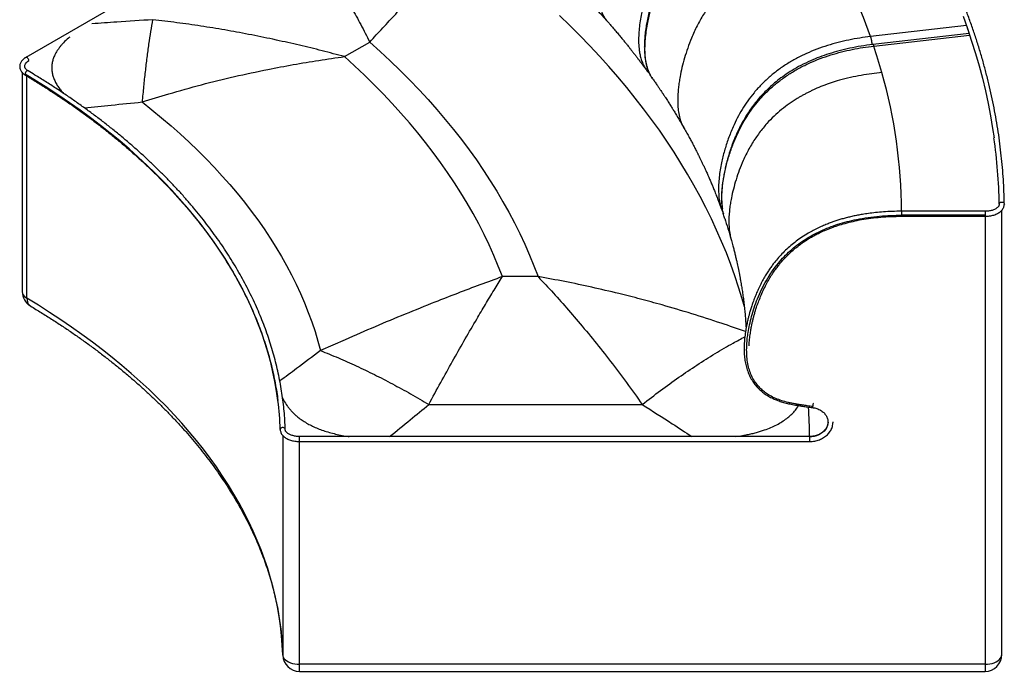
# Paper-space layout '_Isometric' of a CAD drawing. Header units: millimetres. Extents: x -120 to 1058, y -416 to 926.
# Tile 1 of 2: x -120 to 1058, y -416 to 364. Entities that reach past the tile are written whole.
import ezdxf

# ---------------------------------------------------------------- set-up
doc = ezdxf.new("R2010")
doc.units = ezdxf.units.MM

psp = doc.layouts.new('_Isometric')

# ---------------------------------------------------------------- linework, layer by layer
at = {"color": 7, "linetype": 'Continuous', "lineweight": 25}
for p, q in [((319.3, 567.5), (-112.1, 318.4)), ((1012.8, 356.5), (898.1, 343.3)), ((1016, 347), (900.8, 333.8)), ((902, 332), (1016.7, 345.2)), ((187.6, 339.2), (183.3, 340.1)), ((269, 319.3), (299.2, 336.8)), ((-116.5, 300.4), (-116.5, 38.2)), ((-110.9, 30.2), (-110.9, 296.1)), ((636.5, 294.5), (637.4, 293.2)), ((26.9, 265.1), (58.7, 274.8)), ((720.2, 136.1), (722.2, 131.2)), ((1035.2, 134.3), (935.3, 134.3)), ((1035.2, 129.6), (935.3, 129.6)), ((1035.2, 134.3), (1035.2, -416.1)), ((1055.2, -396.1), (1055.2, 135.6)), ((723.6, 126), (723.7, 125.7)), ((935.3, 128.3), (1035.2, 128.3)), ((500.5, 56.1), (457.8, 56.1)), ((536.9, 16.1), (548.6, 2.5)), ((425.5, 2.5), (427.1, 5.3)), ((269.7, -19.3), (240.3, -32.4)), ((369.8, -96.9), (625.1, -96.9)), ((195.1, -133.9), (195.1, -396.3)), ((825.3, -135.2), (215.1, -135.2)), ((215.1, -416.1), (215.1, -135.2)), ((215.1, -141.2), (825.3, -141.2)), ((825.3, -135.2), (825.3, -141.2)), ((195.1, -396.7), (195.1, -396.3)), ((1055.2, -396.1), (1055.2, -395.9)), ((1035.2, -407.6), (215.1, -407.6)), ((215.1, -416.1), (1035.2, -416.1))]:
    psp.add_line(p, q, dxfattribs=at)
at = {"color": 7, "linetype": 'Continuous', "lineweight": 25, "flags": 128}
for points in [[(747.3, 19.8), (744.5, 29.6), (740.3, 43.4), (735.8, 57.1), (730.9, 70.8), (725.7, 84.5), (720.1, 98.1), (714.1, 111.7), (707.9, 125.2), (701.3, 138.7), (694.3, 152.1), (687, 165.4), (679.4, 178.7), (671.4, 191.9), (663.1, 205.1), (654.5, 218.2), (645.6, 231.2), (636.3, 244.1), (626.7, 257), (616.8, 269.7), (606.5, 282.4), (595.9, 295), (585.1, 307.5), (573.9, 320), (562.3, 332.3), (550.5, 344.5), (538.4, 356.6), (526, 368.6)], [(1008.8, 367.6), (1014.1, 352.8), (1019.1, 338), (1023.7, 323.2), (1028, 308.3), (1032, 293.4), (1035.5, 278.4), (1038.8, 263.4), (1041.7, 248.4), (1044.2, 233.4), (1045.9, 222.2)], [(299.2, 336.8), (311.6, 325.6), (323.7, 314.3), (335.5, 302.9), (346.9, 291.4), (358.1, 279.7), (368.9, 268), (379.4, 256.2), (389.5, 244.3), (399.4, 232.3), (408.8, 220.2), (418, 208), (426.8, 195.7), (435.2, 183.3), (443.4, 170.9), (451.1, 158.4), (458.5, 145.8), (465.6, 133.2), (472.3, 120.5), (478.7, 107.7), (484.7, 94.9), (490.3, 82), (495.6, 69.1), (500.5, 56.1)], [(-108.5, 314.6), (-108.6, 315.5), (-109, 316.4), (-109.6, 317.3), (-110.3, 318), (-111, 318.4), (-111.7, 318.5), (-112.1, 318.4)], [(457.8, 56.1), (452.9, 68.8), (447.6, 81.5), (441.9, 94.1), (435.9, 106.6), (429.5, 119.1), (422.7, 131.5), (415.7, 143.9), (408.2, 156.2), (400.4, 168.4), (392.3, 180.6), (383.9, 192.6), (375.1, 204.6), (365.9, 216.5), (356.5, 228.3), (346.7, 240.1), (336.5, 251.7), (326.1, 263.2), (315.3, 274.7), (304.2, 286), (292.8, 297.2), (281, 308.3), (269, 319.3)], [(-113.5, 307.7), (-113.5, 307.7), (-113.3, 309.3), (-112.6, 310.7), (-111.6, 312.1), (-110.2, 313.4), (-108.5, 314.6)], [(-109.3, 302.2), (-109.8, 302.4), (-110.5, 302.3), (-111.3, 301.8), (-112, 301.1), (-112.5, 300.3), (-112.9, 299.3), (-113, 298.4)], [(189.3, -92), (187.8, -80.9), (185.8, -69.5), (183.4, -58.1), (180.7, -46.7), (177.6, -35.4), (174.2, -24), (170.4, -12.8), (166.2, -1.5), (161.7, 9.7), (156.9, 20.8), (151.7, 31.9), (146.1, 43), (140.2, 53.9), (133.9, 64.9), (127.3, 75.7), (120.4, 86.5), (113.1, 97.2), (105.5, 107.8), (97.5, 118.3), (89.3, 128.8), (80.6, 139.1), (71.7, 149.4), (62.4, 159.6), (52.8, 169.7), (42.9, 179.6), (32.7, 189.5), (22.2, 199.2), (11.4, 208.9), (0.2, 218.4), (-11.2, 227.8), (-23, 237.1), (-35, 246.3), (-47.3, 255.3), (-59.9, 264.2), (-72.8, 273), (-85.9, 281.6), (-99.4, 290.1), (-113, 298.4)], [(26.9, 265.1), (38.7, 255.7), (50.3, 246.2), (61.5, 236.6), (72.5, 226.8), (83.2, 217), (93.5, 207), (103.6, 197), (113.4, 186.8), (122.8, 176.5), (131.9, 166.2), (140.8, 155.8), (149.3, 145.2), (157.5, 134.6), (165.3, 123.9), (172.9, 113.2), (180.1, 102.3), (186.9, 91.4), (193.5, 80.4), (199.7, 69.4), (205.6, 58.3), (211.1, 47.1), (216.3, 35.9), (221.2, 24.6), (225.7, 13.3), (229.9, 1.9), (233.7, -9.5), (237.2, -20.9), (240.3, -32.4)], [(1052.2, 143), (1052.3, 143.8), (1052.9, 144.5), (1053.7, 145.1), (1054.6, 145.4), (1055.7, 145.4), (1056.7, 145.1), (1057.5, 144.6), (1058, 143.8), (1058.2, 143)], [(-116.5, 38.2), (-116.5, 37.5), (-116.1, 35.9), (-115.3, 34.3), (-114.2, 32.8), (-112.7, 31.4), (-110.9, 30.2)], [(195.1, -396.3), (194.6, -384.8), (193.6, -373.2), (192.4, -361.7), (190.7, -350.3), (188.7, -338.8), (186.4, -327.3), (183.7, -315.9), (180.6, -304.5), (177.1, -293.2), (173.3, -281.9), (169.2, -270.6), (164.7, -259.4), (159.8, -248.2), (154.6, -237.1), (149, -226), (143.1, -215), (136.8, -204), (130.2, -193.2), (123.2, -182.4), (115.9, -171.6), (108.3, -161), (100.3, -150.4), (92, -139.9), (83.3, -129.6), (74.4, -119.3), (65.1, -109.1), (55.5, -99), (45.5, -89), (35.3, -79.1), (24.7, -69.3), (13.9, -59.6), (2.7, -50.1), (-8.8, -40.6), (-20.5, -31.3), (-32.6, -22.1), (-45, -13.1), (-57.6, -4.2), (-70.5, 4.6), (-83.7, 13.3), (-97.2, 21.8), (-110.9, 30.2)], [(-110.9, 30.2), (-110.7, 27.9), (-110.3, 25.9), (-109.6, 24.1), (-108.6, 22.6), (-107.4, 21.4), (-106.8, 21)], [(198.1, -126.8), (197.9, -125.9), (197.4, -125.2), (196.6, -124.7), (195.6, -124.4), (194.6, -124.4), (193.6, -124.7), (192.8, -125.3), (192.3, -126), (192.1, -126.8)], [(847.3, -118.1), (847, -120.3), (846.4, -122.6), (845.5, -124.8), (844.2, -126.9), (842.6, -128.8), (840.7, -130.5), (838.5, -132.1), (836.2, -133.3), (833.6, -134.4), (830.9, -135.1), (828.1, -135.6), (825.3, -135.7)], [(195.1, -396.3), (195.3, -397.9), (196, -399.5), (197, -401), (198.4, -402.4), (200.1, -403.7), (202.1, -404.9), (204.4, -405.8), (206.9, -406.6), (209.5, -407.2), (212.3, -407.5), (215.1, -407.6)], [(1035.2, -407.6), (1038, -407.5), (1040.8, -407.1), (1043.5, -406.6), (1046, -405.8), (1048.3, -404.8), (1050.4, -403.6), (1052.1, -402.2), (1053.4, -400.8), (1054.4, -399.2), (1055, -397.6), (1055.2, -396.1)]]:
    psp.add_lwpolyline(points, dxfattribs=at)
at = {"color": 7, "linetype": 'Continuous', "lineweight": 25}
for centre, radius, start, end in [((204.8, 95.9), 736.2, 19.6402, 29.775), ((269, 120), 667.5, 15.6587, 18.5149), ((-111.6, 298.2), 1.44, 172.8607, 235.6918), ((311.1, 130.5), 624.2, 0.3499, 15.7753), ((397.7, 131.1), 654.5, 1.0387, 8.0023), ((-96.5, 38.2), 20, 180, 239.1024), ((-173.5, -138.3), 365.8, 1.7928, 7.2753), ((250.5, -138.2), 574.8, 0.3005, 3.8197), ((215.1, -396.1), 20, 181.7843, 270), ((1035.2, -396.1), 20, 270, 360)]:
    psp.add_arc(centre, radius, start, end, dxfattribs=at)
for points, knots in [([(1058.2, 143), (1058.1, 145.5), (1058, 152.9), (1057.5, 165), (1056.6, 179.3), (1055.3, 193.7), (1053.8, 208), (1052, 222.4), (1049.8, 236.7), (1047.3, 251), (1044.6, 265.2), (1041.4, 279.5), (1038, 293.7), (1034.3, 307.9), (1030.3, 322.1), (1025.9, 336.3), (1021.3, 350.4), (1016.3, 364.5), (1011, 378.5), (1005.4, 392.5), (999.5, 406.5), (993.3, 420.4), (986.8, 434.3), (980, 448.1), (972.9, 461.8), (965.4, 475.6), (957.7, 489.2), (949.7, 502.8), (941.4, 516.4), (932.8, 529.8), (923.9, 543.3), (914.6, 556.6), (905.1, 569.9), (895.4, 583.1), (885.3, 596.2), (874.9, 609.3), (864.2, 622.3), (853.3, 635.2), (842.1, 648), (830.6, 660.8), (818.8, 673.4), (806.7, 686), (794.4, 698.4), (781.8, 710.8), (768.9, 723.1), (755.7, 735.3), (742.3, 747.4), (728.6, 759.4), (714.7, 771.3), (700.5, 783.1), (686, 794.8), (671.3, 806.4), (656.3, 817.8), (641.1, 829.2), (625.6, 840.4), (609.9, 851.6), (593.9, 862.6), (577.7, 873.5), (561.3, 884.2), (544.6, 894.9), (527.7, 905.4), (512.5, 914.6), (503, 920.3), (499.2, 922.5)], [0, 0, 0, 0, 0.0087563, 0.0253554, 0.0419547, 0.0585541, 0.0751538, 0.0917539, 0.1083543, 0.1249553, 0.1415568, 0.1581589, 0.1747617, 0.1913653, 0.2079696, 0.2245747, 0.2411807, 0.2577876, 0.2743954, 0.2910041, 0.3076137, 0.3242243, 0.3408357, 0.3574482, 0.3740615, 0.3906757, 0.4072908, 0.4239068, 0.4405236, 0.4571412, 0.4737595, 0.4903787, 0.5069985, 0.523619, 0.5402401, 0.5568619, 0.5734842, 0.5901071, 0.6067304, 0.6233543, 0.6399785, 0.6566032, 0.6732282, 0.6898536, 0.7064793, 0.7231053, 0.7397315, 0.7563579, 0.7729846, 0.7896114, 0.8062384, 0.8228655, 0.8394927, 0.8561201, 0.8727475, 0.889375, 0.9060025, 0.9226301, 0.9392577, 0.9558852, 0.9725128, 0.9891404, 1, 1, 1, 1]), ([(584.1, 360.9), (583.3, 361.7), (581.1, 364.3), (578.3, 369.4), (575.8, 376), (574.2, 383.3), (573.3, 391), (573.1, 398.7), (573.3, 406.2), (573.9, 413.2), (574.7, 420), (575.7, 426.2), (576.7, 432.1), (577.9, 437.7), (579.2, 443.5), (580.7, 449.5), (582.4, 455.6), (584.2, 461.8), (586.3, 468), (589.1, 475.9), (593, 485.5), (598.2, 496.8), (604.1, 507.9), (610.3, 518), (616.5, 527), (622.6, 534.9), (629.9, 543.4), (635.8, 549.5), (639.8, 553.4), (641, 554.5), (642.1, 555.6), (643.3, 556.6), (644.4, 557.7), (645.6, 558.7), (647.3, 560.2), (649.8, 562.4), (653.4, 565.3), (657.7, 568.7), (661.9, 571.8), (665.9, 574.6), (669.4, 577), (673.2, 579.4), (677.3, 582), (681.6, 584.5), (686.2, 587.1), (692.5, 590.4), (700.1, 594.2), (708.9, 598.1), (717.1, 601.3), (724.7, 604.1), (731.7, 606.4), (736.1, 607.8), (738.3, 608.4)], [0, 0, 0, 0, 0.013439, 0.039236, 0.065661, 0.092785, 0.120484, 0.147827, 0.1731, 0.196624, 0.218177, 0.240611, 0.258372, 0.276819, 0.295853, 0.315377, 0.335302, 0.355543, 0.376021, 0.396662, 0.433032, 0.470176, 0.507634, 0.545036, 0.57305, 0.601279, 0.62988, 0.668386, 0.672747, 0.677111, 0.681479, 0.68585, 0.690221, 0.694594, 0.698967, 0.709505, 0.722425, 0.73773, 0.75543, 0.766629, 0.778623, 0.791427, 0.80503, 0.819397, 0.83448, 0.850215, 0.880175, 0.908096, 0.93401, 0.957942, 0.979925, 1, 1, 1, 1]), ([(791.9, 541.4), (787.9, 540.4), (779.8, 538.4), (767.6, 534.6), (755.5, 530.2), (743.4, 525.2), (731.5, 519.4), (719.8, 512.8), (708.5, 505.6), (697.6, 497.5), (687.2, 488.8), (677.6, 479.4), (668.7, 469.4), (660.7, 459), (653.6, 448.3), (647.3, 437.4), (641.8, 426.3), (636.5, 414), (631.6, 400.4), (627.3, 385.6), (624.4, 372.8), (622.6, 362), (621.4, 353.1), (620.8, 344.3), (620.7, 335.4), (621.3, 327.8), (622.4, 321.3), (623.8, 316), (625.7, 310.8), (627.8, 306.5), (629.6, 304.2), (630.2, 303.4)], [0, 0, 0, 0, 0.037272, 0.074655, 0.112212, 0.149945, 0.18784, 0.225884, 0.264042, 0.302316, 0.34069, 0.379111, 0.417511, 0.455813, 0.493935, 0.531834, 0.569501, 0.60699, 0.656729, 0.706271, 0.755775, 0.785569, 0.815519, 0.845708, 0.87624, 0.907259, 0.926979, 0.947009, 0.967394, 0.988146, 1, 1, 1, 1]), ([(797.3, 532.3), (792.3, 531), (782.5, 528.6), (768.3, 523.9), (754.7, 518.6), (741.9, 512.8), (730, 506.5), (719, 499.7), (708.9, 492.7), (699.8, 485.6), (691.7, 478.4), (684.5, 471.3), (678.2, 464.4), (672.8, 457.8), (668.1, 451.5), (664.1, 445.7), (660.4, 440), (657, 434.2), (653.6, 428.1), (650.4, 421.8), (647.3, 415.1), (644.4, 408.2), (641.6, 401), (639, 393.5), (636.6, 385.7), (634.4, 377.7), (632.5, 369.8), (630.9, 362.1), (629.6, 354.5), (628.5, 346.9), (627.9, 339.6), (627.7, 334.6), (627.6, 331.5), (627.6, 329.8), (627.7, 327.8), (627.8, 325.2), (628, 322), (628.4, 318.2), (629, 314.1), (629.9, 309.9), (631.1, 305.7), (632.6, 301.7), (634.1, 298.4), (635.2, 296.6), (635.5, 296.2)], [0, 0, 0, 0, 0.046761, 0.091666, 0.134761, 0.175999, 0.21536, 0.252791, 0.288268, 0.321791, 0.35332, 0.382825, 0.410287, 0.435694, 0.459024, 0.480259, 0.499413, 0.520682, 0.541899, 0.563979, 0.586906, 0.610668, 0.63527, 0.660725, 0.687041, 0.714222, 0.741906, 0.767856, 0.79172, 0.820318, 0.845234, 0.866629, 0.872414, 0.877906, 0.88409, 0.893078, 0.904985, 0.917192, 0.931543, 0.948115, 0.962063, 0.977383, 0.994125, 1, 1, 1, 1]), ([(637.4, 293.3), (636.9, 294), (635.3, 296.1), (633.3, 300.2), (631.4, 305.3), (630, 310.7), (628.9, 317.2), (628.3, 324.8), (628.4, 333.7), (629, 342.5), (630.2, 351.4), (632, 362.2), (634.9, 375), (639.3, 389.8), (644.1, 403.4), (649.4, 415.7), (654.9, 426.8), (661.2, 437.7), (668.3, 448.4), (676.4, 458.8), (685.2, 468.8), (694.9, 478.2), (705.2, 486.9), (716.1, 494.9), (727.4, 502.2), (739.1, 508.7), (751, 514.5), (763.1, 519.5), (775.3, 523.9), (787.4, 527.7), (795.5, 529.7), (799.6, 530.7)], [0, 0, 0, 0, 0.009396, 0.030202, 0.050636, 0.070711, 0.090486, 0.12158, 0.152188, 0.182452, 0.212478, 0.242346, 0.291973, 0.341642, 0.391487, 0.42907, 0.466867, 0.504849, 0.54304, 0.581449, 0.619947, 0.658457, 0.696929, 0.735299, 0.773552, 0.811692, 0.849681, 0.887508, 0.925159, 0.962635, 1, 1, 1, 1]), ([(843.7, 461.5), (839.8, 460.7), (831.8, 459.1), (819.7, 456), (807.2, 452.3), (795.7, 448.2), (785.2, 443.8), (775.8, 439.4), (768.5, 435.6), (763.1, 432.5), (759.6, 430.4), (756.1, 428.2), (752.7, 426), (749.3, 423.7), (744, 419.9), (736.8, 414.3), (727.9, 406.5), (719.3, 397.8), (712.3, 389.7), (706.7, 382.4), (702.4, 376.3), (698.3, 369.8), (694.3, 363), (690.6, 356), (687.1, 348.8), (683.3, 340), (679.4, 329.6), (675.6, 317.9), (672.6, 306.5), (670.5, 296.8), (669.2, 288.7), (668.3, 281.9), (667.7, 274.7), (667.4, 267), (667.7, 259), (668.7, 251.2), (670.5, 243.9), (672.5, 238.4), (674.3, 235.5), (674.8, 234.7)], [0, 0, 0, 0, 0.03561, 0.072538, 0.110569, 0.14954, 0.179214, 0.209224, 0.239228, 0.250985, 0.262733, 0.274474, 0.286214, 0.297957, 0.309708, 0.342728, 0.37745, 0.413509, 0.451072, 0.473341, 0.496276, 0.51995, 0.544372, 0.56941, 0.594903, 0.620748, 0.661843, 0.702515, 0.742066, 0.779666, 0.803184, 0.825823, 0.85068, 0.878072, 0.90682, 0.935248, 0.962886, 0.989625, 1, 1, 1, 1]), ([(490.8, 453.6), (492.9, 451.8), (497.4, 447.9), (503.9, 442), (510.3, 436.2), (515.6, 431.3), (519.9, 427.2), (523.3, 424), (526.3, 421.2), (528.8, 418.7), (530.8, 416.8), (532.2, 415.5), (533.2, 414.4), (534.3, 413.4), (535.7, 412), (537.7, 410), (540.5, 407.3), (544, 403.7), (548.2, 399.5), (552.9, 394.6), (558.3, 389.1), (564.1, 382.8), (570.5, 375.9), (577.3, 368.5), (581.8, 363.4), (584, 360.8)], [0, 0, 0, 0, 0.0617014, 0.1298014, 0.1937089, 0.2534254, 0.2909088, 0.3265144, 0.3581218, 0.3842465, 0.4048892, 0.4200506, 0.4283334, 0.4392176, 0.4540537, 0.4728416, 0.5040383, 0.542258, 0.587499, 0.6397594, 0.6990369, 0.765329, 0.8386328, 0.9189455, 1, 1, 1, 1]), ([(277.5, 377.7), (281.2, 371), (288.5, 357.7), (295.6, 343.8), (299.2, 336.8)], [0, 0, 0, 0, 0.498889, 1, 1, 1, 1]), ([(299.2, 336.8), (304.4, 342.4), (314.9, 353.8), (330.3, 370.4), (340.4, 381.2), (345.4, 386.6)], [0, 0, 0, 0, 0.331725, 0.665073, 1, 1, 1, 1]), ([(39.5, 363.5), (25.2, 362.6), (1.1, 361), (-23.2, 359.3), (-33.1, 358.6)], [0, 0, 0, 0, 0.590617, 1, 1, 1, 1]), ([(39.5, 363.5), (38.7, 358.9), (37, 349.5), (34.7, 334.3), (32.6, 318.3), (30.5, 301.4), (28.6, 283.8), (27.5, 271.3), (26.9, 265.1)], [0, 0, 0, 0, 0.166667, 0.333333, 0.5, 0.666667, 0.833333, 1, 1, 1, 1]), ([(183.3, 340.1), (173.6, 342.1), (154.4, 346.1), (125.7, 351.3), (97, 356), (68.3, 360.1), (49.2, 362.4), (39.5, 363.5)], [0, 0, 0, 0, 0.200776, 0.400287, 0.599296, 0.797962, 1, 1, 1, 1]), ([(584.1, 360.8), (585, 359.7), (587.1, 357.3), (590.6, 353.3), (594.4, 348.8), (598.1, 344.3), (601.6, 340.1), (604.7, 336.4), (607.2, 333.2), (609.4, 330.4), (611.5, 327.8), (613.7, 325), (616, 322.1), (617.9, 319.6), (619.4, 317.6), (620.4, 316.3), (621.3, 315.2), (622, 314.2), (622.8, 313.1), (623.8, 311.8), (625.1, 310.1), (626.7, 307.9), (628.4, 305.6), (629.5, 304.1), (630.1, 303.4)], [0, 0, 0, 0, 0.056241, 0.1303, 0.211306, 0.292226, 0.365406, 0.430843, 0.488802, 0.530254, 0.575315, 0.623984, 0.676261, 0.728122, 0.755377, 0.778449, 0.797338, 0.813014, 0.829056, 0.85208, 0.882085, 0.91907, 0.963035, 1, 1, 1, 1]), ([(1013.7, 353.6), (1014.2, 352.2), (1015, 349.9), (1015.8, 347.6), (1016.1, 346.7)], [0, 0, 0, 0, 0.619591, 1, 1, 1, 1]), ([(-59.5, 342.8), (-60.1, 342.4), (-62.9, 340.1), (-66.2, 336.9), (-69.6, 333.2), (-71.7, 330.5), (-73.7, 327.8), (-75.4, 325.2), (-77.3, 321.9), (-79, 318), (-80.4, 313.5), (-81.1, 309), (-81.2, 304.4), (-80.7, 299.9), (-79.5, 295.3), (-77.7, 290.7), (-75.3, 286.1), (-72.4, 281.7), (-69.6, 278.1), (-67.7, 276.1), (-67.1, 275.4)], [0, 0, 0, 0, 0.023248, 0.116288, 0.158199, 0.199365, 0.239856, 0.279744, 0.319106, 0.383749, 0.447539, 0.510874, 0.574147, 0.637807, 0.702257, 0.767889, 0.835071, 0.904146, 0.965083, 1, 1, 1, 1]), ([(898.1, 343.3), (893.8, 342.8), (885.2, 341.7), (872.3, 339.3), (859.4, 336.4), (846.5, 332.7), (833.9, 328.4), (821.5, 323.2), (809.4, 317.3), (797.9, 310.5), (786.9, 303), (776.7, 294.7), (767.3, 285.8), (758.8, 276.3), (751.2, 266.4), (744.5, 256.2), (738.7, 245.8), (733.1, 234.1), (727.9, 221.1), (723.3, 206.8), (720.2, 194.3), (718.2, 183.7), (717.1, 175), (716.4, 166.2), (716.3, 157.4), (716.9, 149.6), (718.1, 143.1), (719.1, 138.9), (720, 136.6), (720.2, 136.1)], [0, 0, 0, 0, 0.039099, 0.078307, 0.117722, 0.157336, 0.19711, 0.237026, 0.277071, 0.317248, 0.357515, 0.397825, 0.438109, 0.478297, 0.518318, 0.558104, 0.597626, 0.636952, 0.689128, 0.741117, 0.793099, 0.824362, 0.855776, 0.887442, 0.919479, 0.952037, 0.972734, 0.993753, 1, 1, 1, 1]), ([(898.1, 343.3), (898.2, 342.9), (898.5, 342.1), (898.8, 340.6), (899.2, 338.8), (899.5, 336.9), (899.7, 335.2), (899.8, 334.1), (899.8, 333.6)], [0, 0, 0, 0, 0.175337, 0.350674, 0.526011, 0.701348, 0.876685, 1, 1, 1, 1]), ([(269, 319.3), (260.1, 321.7), (242.1, 326.5), (215, 333.1), (196.7, 337.1), (187.6, 339.2)], [0, 0, 0, 0, 0.329251, 0.662584, 1, 1, 1, 1]), ([(900.8, 333.8), (896.2, 333.2), (887, 332), (873.5, 329.5), (860.7, 326.4), (848.6, 322.9), (837.2, 318.9), (826, 314.3), (815, 309), (804.6, 303.1), (795.3, 297), (787.2, 291), (780.3, 285.2), (774.5, 279.9), (769.7, 275), (765.6, 270.5), (762.2, 266.4), (759.2, 262.7), (755.3, 257.5), (750.5, 250.3), (745.9, 242.7), (742.6, 236.4), (740.1, 231.5), (737.9, 226.7), (736, 222.4), (734.6, 218.9), (733.6, 216.3), (732.7, 214), (731.7, 211.3), (730.5, 207.8), (729.2, 203.7), (727.7, 199), (726.2, 193.7), (724.8, 187.8), (723.4, 181.6), (722.2, 175.1), (721.2, 168.6), (720.5, 161.8), (720, 154.9), (720, 147.8), (720.3, 142.1), (720.9, 138.8), (721, 137.8)], [0, 0, 0, 0, 0.044988, 0.088168, 0.129614, 0.169286, 0.207144, 0.243155, 0.283879, 0.32188, 0.357143, 0.389613, 0.419253, 0.444346, 0.466948, 0.487056, 0.504672, 0.520026, 0.53508, 0.571132, 0.607943, 0.626981, 0.646225, 0.665607, 0.682796, 0.696668, 0.705249, 0.713016, 0.723391, 0.736576, 0.752567, 0.770302, 0.790562, 0.813245, 0.836838, 0.860879, 0.885409, 0.910479, 0.936146, 0.962488, 0.989588, 1, 1, 1, 1]), ([(723.7, 125.8), (723.7, 126), (722.9, 127.9), (722, 131.8), (720.8, 138.4), (720.2, 146.1), (720.2, 155), (720.9, 163.7), (722.1, 172.5), (724.1, 183.1), (727.2, 195.5), (731.8, 209.9), (737, 222.9), (742.6, 234.6), (748.4, 245), (755.1, 255.2), (762.7, 265.1), (771.2, 274.5), (780.6, 283.4), (790.8, 291.7), (801.8, 299.2), (813.3, 306), (825.4, 311.9), (837.8, 317.1), (850.4, 321.4), (863.3, 325.1), (876.1, 328), (889.1, 330.4), (897.7, 331.5), (902, 332)], [0, 0, 0, 0, 0.002252, 0.023371, 0.044153, 0.076837, 0.109008, 0.1408, 0.172339, 0.203728, 0.255922, 0.308114, 0.360499, 0.399988, 0.439673, 0.479619, 0.519798, 0.560144, 0.600585, 0.641057, 0.681495, 0.721821, 0.762022, 0.802107, 0.842042, 0.881809, 0.921377, 0.960743, 1, 1, 1, 1]), ([(900.9, 333.7), (900.9, 333.7), (901, 333.8), (901.2, 333.6), (901.6, 333), (901.9, 332.3), (902, 332)], [0, 0, 0, 0, 0.055808, 0.370539, 0.685269, 1, 1, 1, 1]), ([(-112.1, 318.4), (-112.5, 318.2), (-113.5, 317.6), (-115, 316.4), (-116.6, 314.9), (-117.8, 313.3), (-118.7, 311.6), (-119.3, 309.8), (-119.5, 308), (-119.4, 306.3), (-119, 304.5), (-118.3, 302.9), (-117.3, 301.3), (-116.1, 299.8), (-114.5, 298.5), (-113.3, 297.6), (-112.5, 297.1), (-112.4, 297.1)], [0, 0, 0, 0, 0.041361, 0.118936, 0.196477, 0.273108, 0.348003, 0.420643, 0.491164, 0.560294, 0.628973, 0.698045, 0.76844, 0.840699, 0.914846, 0.987836, 1, 1, 1, 1]), ([(177.3, 304.1), (187.5, 306), (207.7, 310), (238.3, 315), (258.7, 317.9), (269, 319.3)], [0, 0, 0, 0, 0.33227, 0.665611, 1, 1, 1, 1]), ([(-109.3, 302.2), (-109.6, 302.4), (-110.3, 302.8), (-111.3, 303.6), (-112.3, 304.6), (-112.9, 305.5), (-113.3, 306.5), (-113.5, 307.2), (-113.5, 307.6), (-113.5, 307.7)], [0, 0, 0, 0, 0.086284, 0.25086, 0.415205, 0.580643, 0.750445, 0.930828, 1, 1, 1, 1]), ([(-112.4, 297.1), (-110.2, 295.7), (-103.7, 291.8), (-93, 285.2), (-80.6, 277.2), (-68.5, 269.2), (-56.6, 261), (-44.9, 252.7), (-33.5, 244.3), (-22.3, 235.8), (-11.4, 227.1), (-0.7, 218.4), (9.7, 209.5), (19.8, 200.6), (29.7, 191.6), (39.3, 182.4), (48.7, 173.2), (57.7, 163.9), (66.5, 154.5), (75, 145), (83.2, 135.5), (91.2, 125.8), (98.8, 116.1), (106.2, 106.3), (113.3, 96.4), (120.1, 86.5), (126.5, 76.5), (132.7, 66.4), (138.6, 56.3), (144.2, 46.1), (149.5, 35.9), (154.5, 25.6), (159.2, 15.3), (163.6, 4.9), (167.7, -5.5), (171.4, -15.9), (174.9, -26.4), (178, -36.9), (180.9, -47.5), (183.4, -58.1), (185.6, -68.7), (187.5, -79.3), (188.7, -87.1), (189.2, -91.5), (189.3, -92.2)], [0, 0, 0, 0, 0.0129033, 0.0374262, 0.0619492, 0.0864721, 0.1109951, 0.135518, 0.160041, 0.1845642, 0.2090876, 0.2336113, 0.2581354, 0.28266, 0.3071851, 0.331711, 0.3562377, 0.3807653, 0.405294, 0.4298239, 0.4543551, 0.478888, 0.5034225, 0.5279588, 0.5524972, 0.5770378, 0.6015808, 0.6261264, 0.6506746, 0.6752257, 0.6997798, 0.7243371, 0.7488975, 0.7734613, 0.7980285, 0.8225991, 0.847173, 0.8717503, 0.8963309, 0.9209146, 0.9455013, 0.9700907, 0.9946826, 1, 1, 1, 1]), ([(198.1, -126.7), (198, -124.8), (197.8, -119.3), (197.3, -110.3), (196.3, -99.5), (195, -88.8), (193.4, -78.1), (191.5, -67.3), (189.2, -56.7), (186.7, -46), (183.8, -35.3), (180.7, -24.7), (177.2, -14.2), (173.4, -3.6), (169.3, 6.9), (164.9, 17.4), (160.1, 27.8), (155.1, 38.1), (149.8, 48.5), (144.2, 58.7), (138.2, 68.9), (132, 79.1), (125.5, 89.2), (118.7, 99.2), (111.5, 109.1), (104.1, 119), (96.4, 128.8), (88.5, 138.6), (80.2, 148.2), (71.6, 157.8), (62.8, 167.3), (53.7, 176.6), (44.3, 185.9), (34.7, 195.2), (24.7, 204.3), (14.6, 213.3), (4.1, 222.2), (-6.6, 231), (-17.6, 239.7), (-28.8, 248.3), (-40.3, 256.7), (-52, 265.1), (-64, 273.4), (-76.2, 281.5), (-88.6, 289.5), (-99.7, 296.4), (-106.7, 300.6), (-109.3, 302.2)], [0, 0, 0, 0, 0.011947, 0.034553, 0.05716, 0.079768, 0.102377, 0.124988, 0.1476, 0.170214, 0.192831, 0.21545, 0.238072, 0.260697, 0.283325, 0.305955, 0.328589, 0.351226, 0.373866, 0.396508, 0.419154, 0.441802, 0.464453, 0.487106, 0.509762, 0.532419, 0.555079, 0.577741, 0.600405, 0.62307, 0.645737, 0.668405, 0.691075, 0.713745, 0.736416, 0.759088, 0.781761, 0.804435, 0.827109, 0.849783, 0.872458, 0.895133, 0.917808, 0.940483, 0.963158, 0.985834, 1, 1, 1, 1]), ([(58.7, 274.8), (71.7, 278.5), (97.8, 286), (137.4, 295.7), (164, 301.3), (177.3, 304.1)], [0, 0, 0, 0, 0.3317859, 0.6651346, 1, 1, 1, 1]), ([(630.1, 303.4), (631, 302.1), (632.3, 300.5), (633.7, 299.2), (634.1, 298.8)], [0, 0, 0, 0, 0.7409906, 1, 1, 1, 1]), ([(911.8, 300.2), (907.7, 299.8), (899.4, 298.9), (886.8, 297), (873.9, 294.4), (861.9, 291.4), (851, 288), (841.2, 284.5), (833.6, 281.3), (828, 278.7), (824.4, 276.9), (820.8, 275.1), (817.2, 273.2), (813.7, 271.2), (808.2, 267.9), (800.7, 263), (791.5, 256), (782.5, 248.1), (775.3, 240.6), (769.5, 233.9), (765, 228.1), (760.7, 222), (756.6, 215.6), (752.7, 208.9), (749.1, 202), (745.1, 193.6), (741.1, 183.6), (737.2, 172.2), (734.1, 161.1), (731.9, 151.6), (730.5, 143.6), (729.6, 136.8), (728.9, 129.7), (728.6, 122), (729, 114.1), (729.8, 106.9), (731, 102.5), (731.5, 100.7)], [0, 0, 0, 0, 0.037277, 0.075935, 0.115746, 0.156542, 0.187606, 0.219021, 0.25043, 0.262738, 0.275035, 0.287327, 0.299616, 0.311909, 0.32421, 0.358774, 0.39512, 0.432866, 0.472188, 0.4955, 0.519509, 0.544293, 0.56986, 0.596072, 0.62276, 0.649816, 0.692805, 0.735364, 0.776761, 0.816129, 0.840758, 0.864467, 0.890503, 0.919179, 0.949253, 0.979001, 1, 1, 1, 1]), ([(637.3, 293.2), (638.2, 292), (640, 289.5), (642.5, 285.9), (644.7, 282.6), (646.5, 279.9), (647.9, 277.8), (648.9, 276.3), (649.7, 275.2), (650.2, 274.4), (650.7, 273.6), (651.4, 272.7), (652.1, 271.6), (653.1, 270), (654.4, 268), (656, 265.5), (657.5, 263.1), (658.9, 260.9), (660.2, 258.8), (661.5, 256.8), (662.7, 254.9), (664, 252.8), (665.4, 250.4), (667.4, 247.1), (669.8, 243.1), (672.3, 238.7), (673.9, 235.9), (674.6, 234.7)], [0, 0, 0, 0, 0.06265, 0.129584, 0.186792, 0.234275, 0.266647, 0.29216, 0.310814, 0.323163, 0.336206, 0.35206, 0.370724, 0.392198, 0.43162, 0.476095, 0.517398, 0.554568, 0.591635, 0.623414, 0.654435, 0.690498, 0.731622, 0.777806, 0.857735, 0.935856, 1, 1, 1, 1]), ([(-42, 257.9), (-31.3, 259.1), (-8.4, 261.6), (14.6, 263.9), (26.9, 265.1)], [0, 0, 0, 0, 0.462864, 1, 1, 1, 1]), ([(674.6, 234.7), (675.7, 232.9), (677.7, 229.3), (680.6, 224), (683.2, 219.2), (685.5, 214.9), (687.3, 211.4), (688.7, 208.7), (689.8, 206.5), (690.7, 204.8), (691.4, 203.4), (691.9, 202.2), (692.7, 200.7), (693.8, 198.5), (695.3, 195.4), (696.9, 192), (698.6, 188.5), (700.3, 184.8), (702.2, 180.7), (704.2, 176.2), (706.2, 171.6), (708.1, 167.1), (710, 162.6), (711.6, 158.6), (713.1, 154.9), (714.3, 151.7), (715.7, 148.2), (717.2, 144.2), (718.7, 140.1), (719.7, 137.3), (720.2, 136)], [0, 0, 0, 0, 0.054919, 0.110097, 0.159335, 0.202635, 0.24, 0.265144, 0.28664, 0.304491, 0.318695, 0.329253, 0.338488, 0.364847, 0.397655, 0.432041, 0.468119, 0.50517, 0.543196, 0.593711, 0.63963, 0.683986, 0.729773, 0.776696, 0.807974, 0.839807, 0.875221, 0.915539, 0.960762, 1, 1, 1, 1]), ([(1035.2, 128.3), (1035.6, 128.3), (1037, 128.3), (1039.3, 128.5), (1041.9, 128.9), (1044.4, 129.5), (1046.9, 130.2), (1049.1, 131.2), (1051.2, 132.3), (1053.1, 133.6), (1054.8, 135), (1056.1, 136.6), (1057.1, 138.3), (1057.8, 140.1), (1058.1, 141.7), (1058.2, 142.6), (1058.2, 143)], [0, 0, 0, 0, 0.040591, 0.116778, 0.193099, 0.269615, 0.346418, 0.423583, 0.501149, 0.579061, 0.656981, 0.734255, 0.810055, 0.883704, 0.955105, 1, 1, 1, 1]), ([(1052.2, 142.9), (1052.2, 142.8), (1052.2, 142.3), (1052, 141.6), (1051.6, 140.6), (1050.9, 139.7), (1049.9, 138.7), (1048.6, 137.8), (1047.1, 136.9), (1045.4, 136.1), (1043.5, 135.4), (1041.4, 134.9), (1039.2, 134.5), (1037.1, 134.3), (1035.7, 134.3), (1035.2, 134.3)], [0, 0, 0, 0, 0.040863, 0.130518, 0.211973, 0.289624, 0.372225, 0.453072, 0.533529, 0.61408, 0.695012, 0.776387, 0.858151, 0.940202, 1, 1, 1, 1]), ([(935.3, 134.3), (931.5, 134.3), (924.2, 134.2), (913.8, 133.6), (904.4, 132.8), (896.1, 131.8), (888.9, 130.7), (882.7, 129.6), (877.1, 128.4), (871.8, 127.2), (866.5, 125.8), (861.5, 124.4), (856.6, 122.8), (852, 121.2), (847.2, 119.4), (841.8, 117.2), (835.8, 114.6), (829.7, 111.5), (823.1, 107.8), (816.1, 103.5), (809.1, 98.5), (802.6, 93.3), (796.4, 87.7), (790.7, 81.9), (785.9, 76.4), (782, 71.5), (778.8, 67.2), (775.9, 62.8), (772.9, 58.1), (769.8, 52.7), (766.7, 47), (763.9, 41.1), (761.3, 35.3), (759.1, 29.7), (757, 24.1), (755.3, 18.9), (753.9, 14.3), (752.8, 10.2), (751.8, 6.2), (750.6, 1.2), (749.4, -4.9), (748.2, -12), (747.3, -19.7), (746.9, -27.5), (747, -35.1), (747.6, -42.3), (748.8, -49.1), (750.6, -55.6), (753.1, -61.9), (756.2, -67.7), (759.8, -73), (763.7, -77.4), (767.9, -81.2), (772.3, -84.6), (777.3, -87.7), (782.5, -90.2), (787.6, -92.3), (792.9, -94), (797.6, -95.3), (801.6, -96.2), (804.8, -96.9), (808.4, -97.5), (812.5, -98.2), (817.2, -99), (822.7, -99.7), (826.7, -100.3), (828.9, -100.6)], [0, 0, 0, 0, 0.025559, 0.049248, 0.070734, 0.089783, 0.106221, 0.120005, 0.133024, 0.145507, 0.157434, 0.170171, 0.181856, 0.192543, 0.204231, 0.21784, 0.233379, 0.250012, 0.266415, 0.287916, 0.308744, 0.329222, 0.34985, 0.370712, 0.390675, 0.405764, 0.418971, 0.43215, 0.446897, 0.463171, 0.480805, 0.498983, 0.515164, 0.531537, 0.547993, 0.563038, 0.575982, 0.586923, 0.597927, 0.610328, 0.628706, 0.648558, 0.670011, 0.691785, 0.712954, 0.732843, 0.751097, 0.769046, 0.787504, 0.805035, 0.820861, 0.836961, 0.849566, 0.862999, 0.877236, 0.891986, 0.90339, 0.916265, 0.930444, 0.937114, 0.944423, 0.952585, 0.961867, 0.972592, 0.98515, 1, 1, 1, 1]), ([(829.3, -99.3), (827, -99), (822.8, -98.5), (817, -97.6), (811.8, -96.8), (807.3, -96), (803.1, -95.2), (798.1, -94.1), (791.9, -92.4), (784.5, -89.7), (778, -86.4), (772.5, -82.8), (767.9, -79), (763.8, -74.9), (760, -69.9), (756.5, -64), (753.7, -57.3), (751.6, -49.9), (750.4, -41.9), (749.9, -33.5), (750.1, -25.4), (750.7, -17.9), (751.8, -9.9), (753.4, -1.2), (755.9, 8.6), (759, 19.1), (762.9, 29.8), (767.7, 40.8), (773.4, 51.7), (780.1, 62.3), (787.2, 71.7), (794.6, 80), (802, 87.1), (810.1, 93.8), (818.9, 100), (828.3, 105.7), (838.2, 110.7), (848.5, 115.1), (859.2, 118.9), (870.2, 122.1), (882.2, 124.8), (895.1, 127), (908.8, 128.6), (922.2, 129.4), (931, 129.5), (935.3, 129.6)], [0, 0, 0, 0, 0.015659, 0.029285, 0.041226, 0.051831, 0.061451, 0.070441, 0.088174, 0.106606, 0.125852, 0.140824, 0.155691, 0.170528, 0.185478, 0.205484, 0.225471, 0.245528, 0.269637, 0.293443, 0.316412, 0.337921, 0.357633, 0.383787, 0.412317, 0.442741, 0.4746, 0.507463, 0.54094, 0.574694, 0.60818, 0.634668, 0.66105, 0.687499, 0.714207, 0.741087, 0.767844, 0.79457, 0.821346, 0.848229, 0.874873, 0.907518, 0.939357, 0.970249, 1, 1, 1, 1]), ([(935.3, 134.2), (935.3, 134.3), (935.3, 134.3), (935.3, 133.8), (935.3, 132.9), (935.3, 131.8), (935.3, 130.6), (935.3, 129.9), (935.3, 129.6)], [0, 0, 0, 0, 0.102485, 0.281988, 0.461491, 0.640994, 0.820497, 1, 1, 1, 1]), ([(935.3, 129.6), (935.3, 129.3), (935.3, 128.7), (935.3, 128.3), (935.3, 128.3), (935.3, 128.4)], [0, 0, 0, 0, 0.411142, 0.822283, 1, 1, 1, 1]), ([(723.7, 125.8), (725, 121.8), (727.8, 113.4), (730.1, 105.1), (731.4, 100.7)], [0, 0, 0, 0, 0.472623, 1, 1, 1, 1]), ([(753, -26.5), (753, -26.4), (753, -23.7), (753.5, -18.8), (754.3, -12), (755.3, -6.1), (756.2, -1.2), (757.2, 3.1), (758.2, 7.1), (759.3, 11.3), (760.7, 16), (762.4, 21.4), (764.7, 27.5), (767.4, 34.3), (770.6, 41.4), (774.1, 48.2), (777.6, 54.4), (781.1, 60), (784.6, 64.9), (787.8, 69.2), (791.2, 73.4), (795.2, 77.9), (800, 82.8), (804.7, 87.1), (809.1, 90.8), (812.8, 93.7), (816.3, 96.2), (819.1, 98.2), (821.3, 99.6), (823, 100.6), (824.6, 101.7), (826.6, 102.9), (829, 104.2), (832.5, 106.2), (837.4, 108.7), (844, 111.7), (851.3, 114.6), (859.3, 117.4), (867.9, 120), (877.4, 122.4), (887.7, 124.5), (898.8, 126.2), (910.5, 127.4), (922.8, 128.2), (931.1, 128.3), (935.3, 128.3)], [0, 0, 0, 0, 0.001978, 0.032707, 0.0621, 0.086633, 0.107423, 0.124408, 0.141244, 0.158417, 0.177947, 0.200932, 0.227496, 0.257716, 0.29034, 0.321151, 0.349642, 0.375688, 0.399178, 0.419986, 0.438314, 0.46262, 0.48882, 0.516981, 0.534539, 0.552697, 0.568776, 0.58177, 0.590351, 0.596712, 0.60337, 0.611661, 0.62158, 0.633125, 0.654545, 0.679949, 0.709224, 0.737267, 0.76822, 0.801929, 0.837916, 0.876007, 0.915966, 0.957454, 1, 1, 1, 1]), ([(731.4, 100.7), (731.7, 99.7), (732.3, 97.6), (733.1, 94.6), (733.8, 91.8), (734.5, 89.3), (735.3, 86.2), (736.3, 82.2), (737.3, 77.7), (738.3, 73.6), (739.1, 69.9), (739.9, 66.2), (740.6, 62.5), (741.3, 58.7), (742.1, 55), (742.7, 51.2), (743.3, 47.8), (743.9, 44.5), (744.4, 41.4), (744.9, 38.1), (745.4, 34.7), (745.8, 31.3), (746.3, 27.9), (746.7, 24.3), (747.1, 20.6), (747.5, 17), (747.9, 13.5), (748.2, 10.1), (748.5, 6.8), (748.7, 3.5), (748.9, 0.3), (749.1, -2.8), (749.3, -4.7), (749.3, -5.6)], [0, 0, 0, 0, 0.0266944, 0.0567834, 0.0826798, 0.1045335, 0.125726, 0.1695091, 0.2138611, 0.2503541, 0.2834768, 0.3167612, 0.3534129, 0.3862644, 0.4213619, 0.4581223, 0.4912156, 0.518328, 0.5489702, 0.5794539, 0.6130457, 0.6437284, 0.6763855, 0.7108097, 0.7464999, 0.7822619, 0.8142981, 0.8475553, 0.879572, 0.9110723, 0.942619, 0.9741452, 1, 1, 1, 1]), ([(457.8, 56.1), (448.9, 52.9), (431.1, 46.4), (404.2, 36.2), (386.2, 29.1), (377.2, 25.6)], [0, 0, 0, 0, 0.334389, 0.66773, 1, 1, 1, 1]), ([(427.1, 5.3), (430.6, 11.2), (437.5, 22.9), (447.8, 39.9), (454.5, 50.7), (457.8, 56.1)], [0, 0, 0, 0, 0.3373774, 0.6707101, 1, 1, 1, 1]), ([(500.5, 56.1), (506.6, 49.6), (518.9, 36.7), (530.9, 23), (536.9, 16.1)], [0, 0, 0, 0, 0.501131, 1, 1, 1, 1]), ([(597, 35.9), (586.3, 38.4), (564.9, 43.5), (532.7, 50.3), (511.2, 54.2), (500.5, 56.1)], [0, 0, 0, 0, 0.33491, 0.668258, 1, 1, 1, 1]), ([(648.8, 22.2), (640.2, 24.6), (623, 29.4), (605.7, 33.7), (597, 35.9)], [0, 0, 0, 0, 0.500961, 1, 1, 1, 1]), ([(377.2, 25.6), (365.3, 20.8), (341.5, 11.3), (305.6, -3.7), (281.7, -14.1), (269.7, -19.3)], [0, 0, 0, 0, 0.334865, 0.668214, 1, 1, 1, 1]), ([(-106.8, 21), (-104.5, 19.7), (-98.1, 15.8), (-87.5, 9.2), (-75.2, 1.4), (-63.1, -6.6), (-51.3, -14.8), (-39.7, -23), (-28.4, -31.3), (-17.3, -39.8), (-6.5, -48.3), (4.1, -56.9), (14.4, -65.7), (24.5, -74.5), (34.2, -83.4), (43.8, -92.4), (53, -101.5), (62, -110.7), (70.7, -120), (79.1, -129.3), (87.2, -138.8), (95.1, -148.3), (102.7, -157.8), (110, -167.5), (117, -177.2), (123.7, -186.9), (130.1, -196.8), (136.3, -206.7), (142.1, -216.6), (147.6, -226.6), (152.9, -236.6), (157.8, -246.7), (162.5, -256.9), (166.8, -267.1), (170.9, -277.3), (174.6, -287.6), (178, -297.9), (181.2, -308.2), (184, -318.6), (186.5, -329), (188.7, -339.5), (190.6, -349.9), (192.1, -360.4), (193.4, -370.9), (194.3, -381.4), (194.9, -390), (195, -395.1), (195.1, -396.7)], [0, 0, 0, 0, 0.011867, 0.034449, 0.05703, 0.0796105, 0.1021908, 0.1247712, 0.147352, 0.1699335, 0.1925162, 0.2151006, 0.2376871, 0.2602763, 0.2828688, 0.3054654, 0.3280667, 0.3506734, 0.3732864, 0.3959067, 0.418535, 0.4411724, 0.46382, 0.4864787, 0.5091497, 0.531834, 0.5545329, 0.5772474, 0.5999786, 0.6227276, 0.6454954, 0.6682829, 0.691091, 0.7139203, 0.7367713, 0.7596444, 0.7825396, 0.8054569, 0.8283958, 0.8513556, 0.8743353, 0.8973336, 0.9203488, 0.9433792, 0.9664224, 0.9894762, 1, 1, 1, 1]), ([(748.6, -9.7), (739, -6.3), (717.6, 1.2), (684.4, 11.9), (660.7, 18.8), (648.8, 22.2)], [0, 0, 0, 0, 0.292367, 0.647347, 1, 1, 1, 1]), ([(369.8, -96.9), (374.6, -88), (384.1, -70.4), (398.1, -45.2), (411.9, -20.9), (420.9, -5.3), (425.5, 2.5)], [0, 0, 0, 0, 0.255411, 0.505682, 0.750813, 1, 1, 1, 1]), ([(548.6, 2.5), (555, -5.2), (568, -20.8), (587.2, -45.2), (606.3, -70.5), (618.9, -88.1), (625.1, -96.9)], [0, 0, 0, 0, 0.248173, 0.497228, 0.749379, 1, 1, 1, 1]), ([(625.1, -96.9), (632.4, -91.2), (647, -79.9), (668.9, -64.2), (690.6, -49.4), (712.3, -35.8), (731.4, -24.6), (743.2, -18.3), (747.8, -15.8)], [0, 0, 0, 0, 0.176644, 0.353288, 0.529933, 0.706578, 0.883222, 1, 1, 1, 1]), ([(240.3, -32.4), (230.8, -39.6), (214.7, -51.8), (198.4, -63.8), (191.7, -68.7)], [0, 0, 0, 0, 0.591019, 1, 1, 1, 1]), ([(240.3, -32.4), (247.4, -35.2), (261.6, -41), (283.1, -50.6), (304.7, -60.9), (326.3, -72.1), (348.1, -84), (362.6, -92.6), (369.8, -96.9)], [0, 0, 0, 0, 0.166667, 0.333333, 0.5, 0.666667, 0.833333, 1, 1, 1, 1]), ([(195, -88.9), (195.4, -89.9), (196.9, -93.1), (199.5, -97.2), (202.4, -101), (204.6, -103.7), (206.9, -106.2), (209.5, -108.7), (212.7, -111.6), (216.9, -114.8), (222.1, -118.2), (227.8, -121.4), (233.9, -124.3), (240.3, -126.9), (247.2, -129.2), (254.6, -131.3), (262.3, -133.1), (269, -134.4), (273.2, -135), (274.5, -135.2)], [0, 0, 0, 0, 0.048216, 0.14415, 0.18773, 0.230546, 0.272673, 0.314189, 0.355176, 0.422537, 0.489079, 0.55523, 0.620854, 0.686957, 0.75395, 0.822227, 0.892161, 0.964101, 1, 1, 1, 1]), ([(322.9, -135.2), (331.2, -128.5), (347, -115.8), (362.5, -103), (369.8, -96.9)], [0, 0, 0, 0, 0.525373, 1, 1, 1, 1]), ([(625.1, -96.9), (637.1, -104.5), (657, -117.2), (676.6, -130), (684.3, -135.2)], [0, 0, 0, 0, 0.60356, 1, 1, 1, 1]), ([(736.8, -135.2), (739.5, -134.8), (744.3, -134.1), (750.7, -132.9), (756.3, -131.7), (761.6, -130.4), (766.6, -128.9), (772.5, -127), (779, -124.5), (786, -121.2), (792.3, -117.6), (798, -113.6), (803, -109.4), (807.4, -104.7), (810.4, -101), (811.7, -98.7), (812, -98.1)], [0, 0, 0, 0, 0.082619, 0.140858, 0.197735, 0.253378, 0.307925, 0.361523, 0.449146, 0.535319, 0.620837, 0.706262, 0.792471, 0.880244, 0.970318, 1, 1, 1, 1]), ([(828.9, -100.5), (828.9, -100.5), (828.9, -100.6), (829.1, -100.2), (829.2, -99.6), (829.3, -99.3)], [0, 0, 0, 0, 0.183625, 0.591812, 1, 1, 1, 1]), ([(828.9, -100.6), (829.3, -100.6), (830.6, -100.8), (832.7, -101.3), (835.1, -102.1), (837.4, -103.2), (839.5, -104.4), (841.4, -105.8), (843, -107.4), (844.4, -109.1), (845.6, -111), (846.4, -112.9), (847, -114.9), (847.3, -116.6), (847.2, -117.7), (847.2, -118.1)], [0, 0, 0, 0, 0.041725, 0.123789, 0.205847, 0.287888, 0.369946, 0.452077, 0.534371, 0.616949, 0.699965, 0.783584, 0.867939, 0.953061, 1, 1, 1, 1]), ([(829.3, -99.3), (829.3, -99.1), (829.4, -98.6), (829.5, -97.7), (829.6, -96.8), (829.7, -96), (829.8, -95.4), (829.7, -95.2), (829.7, -95.2)], [0, 0, 0, 0, 0.1875, 0.375, 0.5625, 0.75, 0.9375, 1, 1, 1, 1]), ([(825.3, -141.2), (825.8, -141.1), (827.3, -141.1), (829.9, -140.9), (832.8, -140.3), (835.6, -139.5), (838.4, -138.5), (840.9, -137.2), (843.3, -135.7), (845.5, -134), (847.5, -132.1), (849.2, -130), (850.6, -127.8), (851.8, -125.4), (852.6, -123), (853.1, -120.6), (853.3, -118.8), (853.3, -117.8), (853.3, -117.7)], [0, 0, 0, 0, 0.037221, 0.105825, 0.174476, 0.243149, 0.311834, 0.380514, 0.44916, 0.517733, 0.58618, 0.654444, 0.722464, 0.790197, 0.857622, 0.924753, 0.991647, 1, 1, 1, 1]), ([(192.1, -126.9), (192.1, -127.3), (192.2, -128.2), (192.6, -129.7), (193.3, -131.4), (194.2, -133), (195.5, -134.4), (197.1, -135.8), (198.9, -137.1), (201, -138.2), (203.2, -139.2), (205.6, -139.9), (208.1, -140.5), (210.8, -140.9), (213.1, -141.1), (214.5, -141.1), (215.1, -141.2)], [0, 0, 0, 0, 0.044484, 0.114725, 0.185346, 0.257328, 0.331219, 0.407037, 0.48433, 0.562448, 0.640808, 0.719048, 0.797079, 0.874913, 0.952607, 1, 1, 1, 1]), ([(215.1, -135.2), (214.7, -135.2), (213.5, -135.1), (211.6, -135), (209.3, -134.6), (207.2, -134.1), (205.2, -133.5), (203.5, -132.7), (201.9, -131.9), (200.6, -131), (199.6, -130), (198.8, -129), (198.3, -128.1), (198.1, -127.3), (198.1, -126.9), (198.1, -126.7)], [0, 0, 0, 0, 0.043356, 0.127019, 0.210563, 0.293806, 0.37662, 0.458898, 0.540583, 0.621731, 0.70264, 0.783798, 0.866463, 0.953155, 1, 1, 1, 1]), ([(847.2, -118.1), (847.2, -118.4), (847.2, -119.4), (846.9, -121.1), (846.2, -123.1), (845.3, -125), (844, -126.9), (842.5, -128.6), (840.8, -130.1), (838.8, -131.5), (836.6, -132.7), (834.3, -133.7), (831.8, -134.4), (829.3, -134.9), (827.1, -135.1), (825.7, -135.1), (825.3, -135.2)], [0, 0, 0, 0, 0.035753, 0.115005, 0.194009, 0.272473, 0.350284, 0.42748, 0.504176, 0.580507, 0.656592, 0.73252, 0.808353, 0.884127, 0.959862, 1, 1, 1, 1])]:
    psp.add_open_spline(points, degree=3, knots=knots, dxfattribs=at)

doc.saveas('drawing.dxf')
